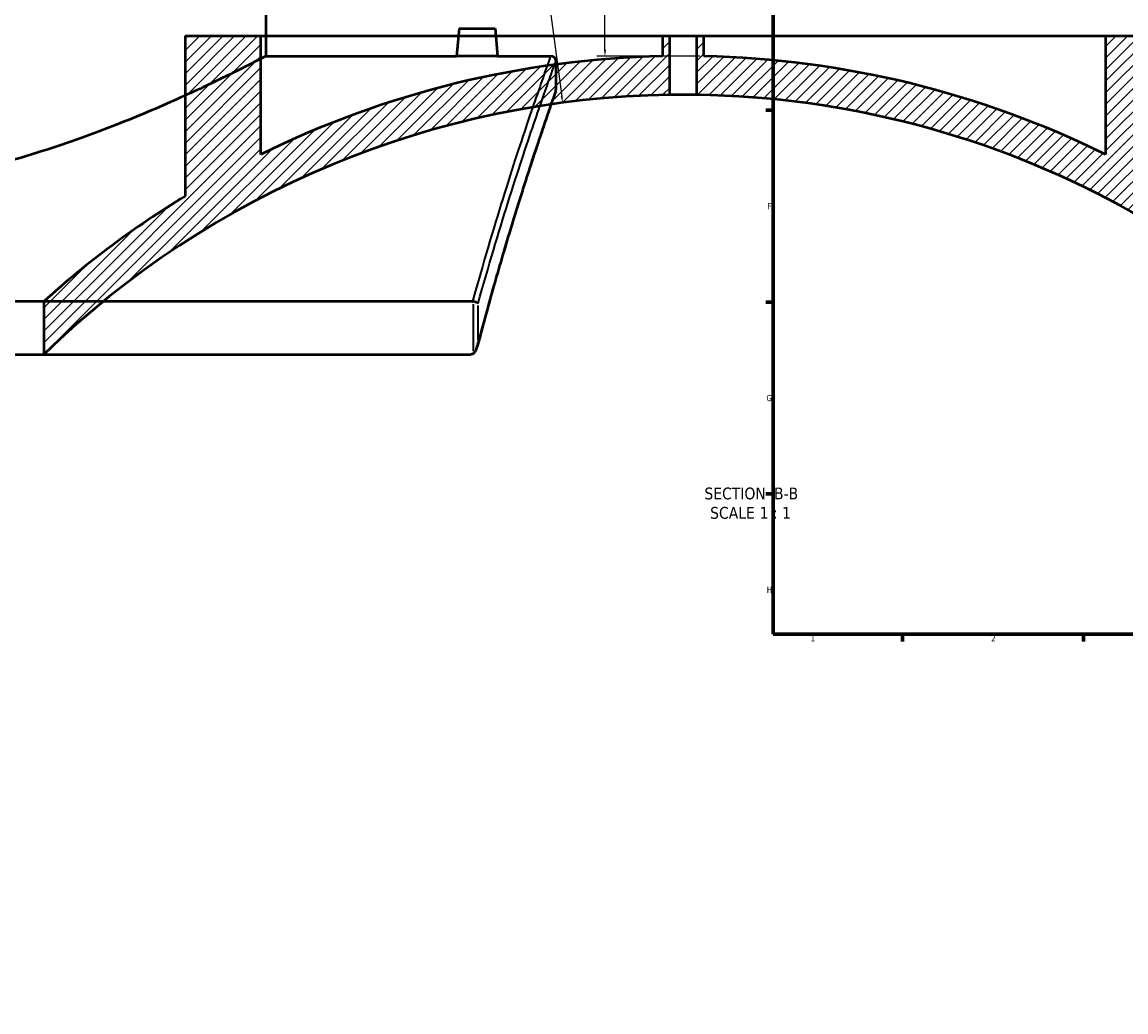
# Model space of a CAD drawing. Header units: millimetres. Extents: x -674 to 1236, y -345 to 989.
# Tile 2 of 12: x -271 to 157, y -126 to 257. Entities that reach past the tile are written whole.
import ezdxf

# ---------------------------------------------------------------- set-up
doc = ezdxf.new("R2010")
doc.units = ezdxf.units.MM
for name, color, linetype, lineweight in [('Border (ANSI)', 7, 'Continuous', 70), ('Dimension (ANSI)', 7, 'Continuous', 25), ('Hatch (ANSI)', 7, 'Continuous', 18), ('Symbol (ANSI)', 7, 'Continuous', 25), ('Visible (ANSI)', 7, 'Continuous', 50), ('Visible Narrow (ANSI)', 7, 'Continuous', 35)]:
    doc.layers.add(name, color=color, linetype=linetype, lineweight=lineweight)
doc.styles.add('Label Text (ANSI)', font='tahoma.ttf')
doc.styles.add('Note Text (ANSI)', font='tahoma.ttf')
doc.dimstyles.new('Default - mm (ANSI)', dxfattribs={"dimtxt": 2.4, "dimasz": 2.5, "dimexe": 3.175, "dimexo": 1.6002, "dimgap": 0.8, "dimtad": 0, "dimtoh": 1, "dimdec": 0, "dimrnd": 1e-08, "dimzin": 4, "dimdsep": 46, "dimtxsty": 'Note Text (ANSI)', "dimcen": 0.09, "dimdle": 10, "dimclrd": 256, "dimclre": 256, "dimclrt": 5, "dimadec": 1, "dimazin": 1, "dimtfac": 1.27, "dimtofl": 0, "dimtmove": 0, "dimatfit": 3, "dimfxl": 1, "dimtolj": 1, "dimtzin": 4, "dimlwd": -1, "dimlwe": -1, "dimarcsym": 0})

# ---------------------------------------------------------------- blocks, each defined once
blk = doc.blocks.new('Borders Default Border')
at = {"layer": 'Border (ANSI)'}
for p, q in [((20, 222.75), (17.2, 222.75)), ((20, 148.5), (17.2, 148.5)), ((20, 74.25), (17.2, 74.25)), ((70.08, 20), (70.08, 17.2)), ((140.17, 20), (140.17, 17.2))]:
    blk.add_line(p, q, dxfattribs=at)
at = {"layer": 'Border (ANSI)', "flags": 128}
blk.add_lwpolyline([(20, 20), (20, 574), (821, 574), (821, 20), (20, 20)], dxfattribs=at)
at = {"layer": 'Border (ANSI)', "color": 5, "true_color": 0x0000ff, "char_height": 2.4, "attachment_point": 7, "style": 'Note Text (ANSI)'}
for s, insert in [('F', (17.78, 184.43)), ('G', (17.4, 110.13)), ('H', (17.53, 35.93)), ('1', (34.5, 17.2)), ('2', (104.4, 17.2))]:
    blk.add_mtext(s, dxfattribs=dict(at, insert=insert))
blk = doc.blocks.new('*D12')
at = {"layer": 'Defpoints', "color": 0, "transparency": 16777216}
for p in [(-78.46, 369.73), (-45.11, 243.67), (-6.83, 243.67)]:
    blk.add_point(p, dxfattribs=at)
at = {"layer": 'Dimension (ANSI)', "transparency": 16777216}
for p, q in [((-76.86, 369.73), (-41.93, 369.73)), ((-45.11, 367.23), (-45.11, 314.98)), ((-45.11, 246.17), (-45.11, 308.44)), ((-8.43, 243.67), (-48.28, 243.67))]:
    blk.add_line(p, q, dxfattribs=at)
for points in [[(-45.53, 367.23), (-44.69, 367.23), (-45.11, 369.73)], [(-45.53, 246.17), (-44.69, 246.17), (-45.11, 243.67)]]:
    blk.add_solid(points, dxfattribs=at)
at = {"layer": 'Dimension (ANSI)', "color": 5, "transparency": 16777216, "insert": (-46.36, 309.24), "char_height": 2.4, "attachment_point": 1, "rotation": 90, "style": 'Note Text (ANSI)'}
blk.add_mtext('\\A1;126', dxfattribs=at)
blk = doc.blocks.new('*D13')
at = {"layer": 'Defpoints', "color": 0, "transparency": 16777216}
for p in [(-61.52, 225.68), (-14.83, -126.24)]:
    blk.add_point(p, dxfattribs=at)
at = {"layer": 'Dimension (ANSI)', "transparency": 16777216}
for p, q in [((-90.66, 421.15), (-87.46, 421.15)), ((-87.46, 421.15), (-61.85, 228.15))]:
    blk.add_line(p, q, dxfattribs=at)
blk.add_solid([(-61.44, 228.21), (-62.26, 228.1), (-61.52, 225.68)], dxfattribs=at)
at = {"layer": 'Dimension (ANSI)', "color": 5, "transparency": 16777216, "insert": (-98.5, 422.4), "char_height": 2.4, "attachment_point": 1, "style": 'Note Text (ANSI)'}
blk.add_mtext('\\A1;R355', dxfattribs=at)

msp = doc.modelspace()

# ---------------------------------------------------------------- hatches: boundary and pattern name
at = {"layer": 'Hatch (ANSI)'}
h = msp.add_hatch(dxfattribs=at)
h.set_pattern_fill('ANSI31', color=256, scale=25.4, style=0)
h.set_pattern_definition([(45, (0, 0), (-2.245064, 2.245064), [])])
edge = h.paths.add_edge_path()
edge.add_line((148.67, 251.58), (148.67, 205.67))
edge.add_ellipse((-14.83, -126.24), major_axis=(-331.92, 163.5), ratio=1, start_angle=270, end_angle=294.9857)
edge.add_line((-6.83, 243.67), (-6.83, 251.58))
edge.add_line((-6.83, 251.58), (-9.63, 251.58))
edge.add_line((-9.63, 251.58), (-9.63, 228.72))
edge.add_ellipse((-14.83, -126.24), major_axis=(354.96, -5.2), ratio=1, start_angle=34.7507, end_angle=90, ccw=False)
edge.add_line((279.78, 71.82), (287.67, 71.82))
edge.add_line((287.67, 71.82), (287.67, 86.82))
edge.add_ellipse((-14.83, -126.24), major_axis=(-213.06, 302.5), ratio=1, start_angle=270, end_angle=293.4372)
edge.add_line((177.97, 189.56), (177.97, 251.58))
edge.add_line((177.97, 251.58), (148.67, 251.58))
edge = h.paths.add_edge_path()
edge.add_line((-178.33, 205.67), (-178.33, 251.58))
edge.add_line((-178.33, 251.58), (-207.63, 251.58))
edge.add_line((-207.63, 251.58), (-207.63, 189.56))
edge.add_ellipse((-14.83, -126.24), major_axis=(-315.8, -192.8), ratio=1, start_angle=270, end_angle=280.5789)
edge.add_line((-262.33, 148.79), (-262.33, 128.26))
edge.add_ellipse((-14.83, -126.24), major_axis=(254.5, 247.5), ratio=1, start_angle=46.6379, end_angle=90, ccw=False)
edge.add_line((-20.03, 228.72), (-20.03, 251.58))
edge.add_line((-20.03, 251.58), (-22.83, 251.58))
edge.add_line((-22.83, 251.58), (-22.83, 243.67))
edge.add_ellipse((-14.83, -126.24), major_axis=(-369.91, -8), ratio=1, start_angle=270, end_angle=294.9857)

# ---------------------------------------------------------------- linework, layer by layer
at = {"layer": 'Visible (ANSI)'}
for p, q in [((-176.3, 243.76), (-176.3, 413.76)), ((-101.6, 254.36), (-102.53, 243.76)), ((-101.6, 254.36), (-87.6, 254.36)), ((-87.6, 254.36), (-86.68, 243.76)), ((-207.63, 251.58), (-178.33, 251.58)), ((-207.63, 251.58), (-207.63, 189.56)), ((-178.33, 205.67), (-178.33, 251.58)), ((-178.33, 251.58), (-22.83, 251.58)), ((-22.83, 251.58), (-20.03, 251.58)), ((-22.83, 251.58), (-22.83, 243.67)), ((-20.03, 228.72), (-20.03, 251.58)), ((-20.03, 251.58), (-9.63, 251.58)), ((-9.63, 251.58), (-6.83, 251.58)), ((-9.63, 251.58), (-9.63, 228.72)), ((-6.83, 243.67), (-6.83, 251.58)), ((-6.83, 251.58), (148.67, 251.58)), ((148.67, 251.58), (148.67, 205.67)), ((148.67, 251.58), (177.97, 251.58)), ((-176.3, 243.76), (-102.53, 243.76)), ((-86.68, 243.76), (-66.1, 243.76)), ((-64.1, 241.76), (-64.1, 230.76)), ((-96.33, 148.79), (-641.88, 148.79)), ((-262.33, 148.79), (-262.33, 128.26)), ((-641.19, 128.26), (-97.02, 128.26))]:
    msp.add_line(p, q, dxfattribs=at)
for centre, radius, start, end in [((-14.83, -126.24), 370, 91.2389, 116.2247), ((-66.1, 241.76), 2, 0, 90), ((-14.83, -126.24), 370, 63.7753, 88.7611), ((-66.1, 230.76), 2, 340.6652, 0), ((-14.83, -126.24), 355, 90.8393, 134.2014), ((-14.83, -126.24), 355, 33.9114, 89.1607), ((-14.83, -126.24), 370, 121.4048, 131.9837)]:
    msp.add_arc(centre, radius, start, end, dxfattribs=at)
for points, knots in [([(-176.3, 243.76), (-176.3, 243.76), (-176.6, 243.6), (-177.83, 242.97), (-178.76, 242.48), (-181.26, 241.2), (-182.83, 240.4), (-186.59, 238.5), (-188.78, 237.41), (-196.22, 233.76), (-202.35, 230.82), (-216.42, 224.47), (-224.36, 221.06), (-241.21, 214.38), (-250.75, 210.86), (-271.55, 204.13), (-282.83, 200.93), (-300.56, 196.86), (-306.62, 195.62), (-318.91, 193.46), (-325.15, 192.54), (-337.71, 191.05), (-344.03, 190.49), (-356.63, 189.74), (-362.91, 189.56), (-375.3, 189.56), (-381.58, 189.74), (-394.18, 190.49), (-400.5, 191.05), (-413.05, 192.54), (-419.29, 193.46), (-431.59, 195.62), (-437.64, 196.86), (-455.38, 200.93), (-466.65, 204.13), (-487.46, 210.86), (-496.99, 214.38), (-513.85, 221.06), (-521.78, 224.47), (-535.86, 230.82), (-541.99, 233.76), (-549.43, 237.41), (-551.62, 238.5), (-555.38, 240.4), (-556.95, 241.2), (-559.45, 242.48), (-560.38, 242.97), (-561.61, 243.6), (-561.9, 243.76), (-561.9, 243.76)], [29.704033, 29.704033, 29.704033, 29.704033, 31.55747, 31.55747, 33.410907, 33.410907, 35.264344, 35.264344, 37.117781, 37.117781, 40.824655, 40.824655, 44.531529, 44.531529, 48.250664, 48.250664, 51.969798, 51.969798, 53.829365, 53.829365, 55.688932, 55.688932, 57.548499, 57.548499, 59.408066, 59.408066, 61.267633, 61.267633, 63.1272, 63.1272, 64.986767, 64.986767, 66.846334, 66.846334, 70.565468, 70.565468, 74.284602, 74.284602, 77.991476, 77.991476, 81.69835, 81.69835, 83.551787, 83.551787, 85.405224, 85.405224, 87.258662, 87.258662, 89.112099, 89.112099, 89.112099, 89.112099]), ([(-86.68, 243.76), (-86.68, 243.76), (-86.88, 243.75), (-87.68, 243.74), (-88.29, 243.73), (-89.7, 243.71), (-90.59, 243.69), (-92.55, 243.68), (-93.61, 243.67), (-95.6, 243.67), (-96.66, 243.68), (-98.62, 243.69), (-99.51, 243.71), (-100.92, 243.73), (-101.52, 243.74), (-102.33, 243.75), (-102.53, 243.76), (-102.53, 243.76)], [1.195056, 1.195056, 1.195056, 1.195056, 1.493788, 1.493788, 1.79252, 1.79252, 2.091315, 2.091315, 2.390111, 2.390111, 2.68898, 2.68898, 2.98785, 2.98785, 3.286508, 3.286508, 3.585167, 3.585167, 3.585167, 3.585167]), ([(-64.22, 230.1), (-64.22, 230.1), (-64.25, 230.01), (-64.37, 229.66), (-64.46, 229.4), (-64.71, 228.69), (-64.86, 228.26), (-65.23, 227.21), (-65.44, 226.6), (-65.92, 225.2), (-66.2, 224.42), (-66.8, 222.68), (-67.12, 221.72), (-67.84, 219.65), (-68.22, 218.52), (-69.04, 216.11), (-69.48, 214.82), (-70.4, 212.07), (-70.89, 210.62), (-71.91, 207.55), (-72.44, 205.94), (-73.55, 202.55), (-74.13, 200.77), (-75.33, 197.07), (-75.95, 195.14), (-77.23, 191.13), (-77.88, 189.05), (-79.23, 184.74), (-79.92, 182.52), (-81.33, 177.91), (-82.05, 175.54), (-83.52, 170.65), (-84.27, 168.14), (-85.78, 162.97), (-86.55, 160.32), (-88.5, 153.52), (-89.68, 149.29), (-92.08, 140.55), (-93.29, 136.03), (-94.51, 131.37)], [35.559952, 35.559952, 35.559952, 35.559952, 36.931633, 36.931633, 38.303313, 38.303313, 39.674994, 39.674994, 41.046674, 41.046674, 42.418355, 42.418355, 43.790036, 43.790036, 45.161716, 45.161716, 46.533397, 46.533397, 47.905077, 47.905077, 49.276758, 49.276758, 50.648438, 50.648438, 52.020119, 52.020119, 53.3918, 53.3918, 54.76348, 54.76348, 56.135161, 56.135161, 57.506841, 57.506841, 58.878522, 58.878522, 60.936043, 60.936043, 62.993564, 62.993564, 62.993564, 62.993564]), ([(-9.63, 228.72), (-9.63, 228.72), (-9.76, 228.72), (-10.29, 228.73), (-10.69, 228.74), (-11.61, 228.74), (-12.2, 228.75), (-13.48, 228.76), (-14.18, 228.76), (-15.48, 228.76), (-16.18, 228.76), (-17.46, 228.75), (-18.05, 228.74), (-18.97, 228.74), (-19.37, 228.73), (-19.9, 228.72), (-20.03, 228.72), (-20.03, 228.72)], [0, 0, 0, 0, 0.19588, 0.19588, 0.39176, 0.39176, 0.58764, 0.58764, 0.78352, 0.78352, 0.9794, 0.9794, 1.175281, 1.175281, 1.371161, 1.371161, 1.567041, 1.567041, 1.567041, 1.567041]), ([(-94.23, 147.9), (-94.23, 147.9), (-94.23, 147.9), (-94.27, 147.99), (-94.35, 148.08), (-94.55, 148.25), (-94.68, 148.33), (-95.01, 148.5), (-95.22, 148.58), (-95.69, 148.71), (-95.92, 148.76), (-96.17, 148.78)], [-0.2811106, -0.2811106, -0.2811106, -0.2811106, -0.280417, -0.280417, -0.2162025, -0.2162025, -0.1528709, -0.1528709, -0.0733101, -0.0733101, 0, 0, 0, 0]), ([(-96.17, 128.49), (-96.02, 128.58), (-95.88, 128.69), (-95.56, 129.02), (-95.36, 129.29), (-94.71, 130.49), (-94.36, 131.69), (-94.23, 132.94), (-94.23, 132.94), (-94.23, 132.95)], [-0.6562492, -0.6562492, -0.6562492, -0.6562492, -0.5647606, -0.5647606, -0.4084118, -0.4084118, 0, 0, 0.0015725, 0.0015725, 0.0015725, 0.0015725]), ([(-96.17, 128.49), (-96.2, 128.47), (-96.24, 128.45), (-96.4, 128.38), (-96.52, 128.33), (-96.77, 128.27), (-96.89, 128.26), (-97.02, 128.26)], [0.36685046, 0.36685046, 0.36685046, 0.36685046, 0.38066671, 0.38066671, 0.42425665, 0.42425665, 0.46570089, 0.46570089, 0.46570089, 0.46570089])]:
    msp.add_open_spline(points, degree=3, knots=knots, dxfattribs=at)
msp.add_open_spline([(-96.33, 148.79), (-96.28, 148.79), (-96.22, 148.79), (-96.17, 148.78)], degree=3, dxfattribs=at)
at = {"layer": 'Visible Narrow (ANSI)'}
for p, q in [((-96.17, 147.77), (-96.17, 129.51)), ((-94.23, 133.7), (-94.23, 147.15))]:
    msp.add_line(p, q, dxfattribs=at)
for points, knots in [([(-66.1, 243.76), (-66.1, 243.76), (-66.86, 241.68), (-69.77, 233.47), (-71.92, 227.35), (-77.46, 211.01), (-80.88, 200.64), (-88.31, 176.82), (-92.27, 163.54), (-96.33, 148.79)], [-32.263654, -32.263654, -32.263654, -32.263654, -25.523382, -25.523382, -18.783116, -18.783116, -11.777005, -11.777005, -5.088857, -5.088857, -5.088857, -5.088857]), ([(-94.23, 147.9), (-90.21, 162.33), (-86.3, 175.34), (-78.91, 198.88), (-75.48, 209.18), (-69.93, 225.44), (-67.77, 231.53), (-64.86, 239.69), (-64.1, 241.76), (-64.1, 241.76)], [5.179357, 5.179357, 5.179357, 5.179357, 11.777005, 11.777005, 18.783116, 18.783116, 25.523382, 25.523382, 32.263654, 32.263654, 32.263654, 32.263654]), ([(-64.1, 230.76), (-64.1, 230.76), (-64.82, 228.74), (-67.58, 220.77), (-69.63, 214.81), (-74.87, 198.95), (-78.12, 188.9), (-85.58, 164.33), (-89.87, 149.52), (-94.23, 132.95)], [35.559952, 35.559952, 35.559952, 35.559952, 42.120991, 42.120991, 48.682024, 48.682024, 55.489138, 55.489138, 62.836094, 62.836094, 62.836094, 62.836094])]:
    msp.add_open_spline(points, degree=3, knots=knots, dxfattribs=at)

# ---------------------------------------------------------------- block references
msp.add_blockref('Borders Default Border', (0, 0))

# ---------------------------------------------------------------- texts
at = {"layer": 'Symbol (ANSI)', "char_height": 4.572, "attachment_point": 7, "style": 'Label Text (ANSI)'}
for s, insert in [('SECTION', (-6.6, 72.07)), (' B-B', (18.63, 72.17)), ('SCALE', (-4.38, 64.56)), (' 1 : 1', (13.09, 64.64))]:
    msp.add_mtext(s, dxfattribs=dict(at, insert=insert))

# ---------------------------------------------------------------- dimensions: what is measured, and where the dimension line sits
at = {"layer": 'Dimension (ANSI)'}
dim = msp.add_radius_dim(center=(-14.83, -126.24), mpoint=(-61.52, 225.68), dimstyle='Default - mm (ANSI)', override={"dimgap": 0.8, "dimtih": 1, "dimdec": 0, "dimlfac": 1, "dimcen": 0, "dimtol": 0, "dimlim": 0, "dimtp": 0, "dimtm": 0, "dimtdec": 2}, dxfattribs=at)
dim.commit()
dim.dimension.update_dxf_attribs({"geometry": '*D13', "text_midpoint": (-94.98, 421.15), "dimtype": 164})
dim = msp.add_linear_dim(base=(-45.11, 243.67), p1=(-78.46, 369.73), p2=(-6.83, 243.67), angle=90, dimstyle='Default - mm (ANSI)', override={"dimgap": 0.8, "dimtoh": 0, "dimdec": 0, "dimtol": 0, "dimlim": 0, "dimtp": 0, "dimtm": 0, "dimtdec": 2, "dimatfit": 1}, dxfattribs=at)
dim.commit()
dim.dimension.update_dxf_attribs({"geometry": '*D12', "text_midpoint": (-45.11, 311.71), "dimtype": 160})

doc.saveas('drawing.dxf')
